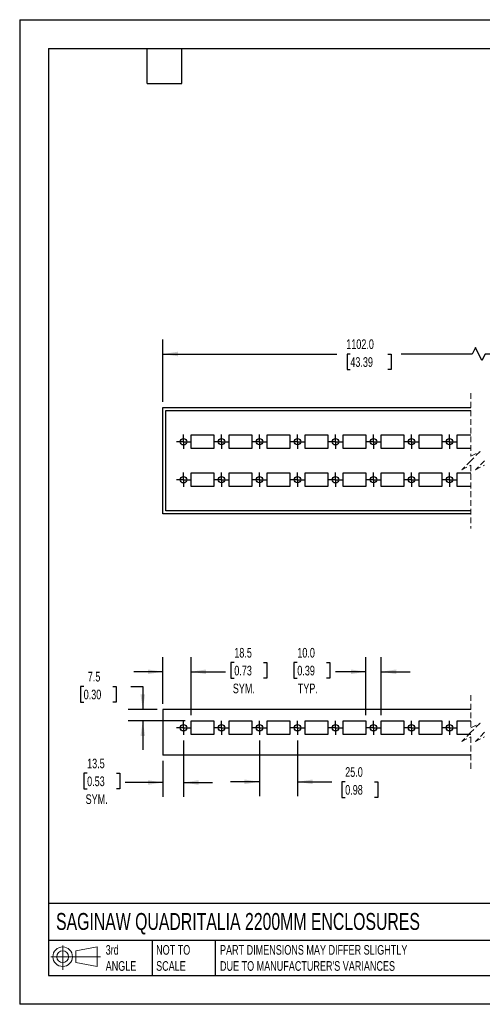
# Model space of a CAD drawing. Header units: millimetres. Extents: x 0 to 838, y 0 to 648.
# Tile 1 of 6: x 0 to 304, y 0 to 648. Entities that reach past the tile are written whole.
import ezdxf

# ---------------------------------------------------------------- set-up
doc = ezdxf.new("R2010")
doc.units = ezdxf.units.MM
doc.header["$LTSCALE"] = 3
doc.linetypes.add('CENTERX2', pattern=[20.32, 12.7, -2.54, 2.54, -2.54])
doc.linetypes.add('HIDDEN', pattern=[1.905, 1.27, -0.635])
doc.layers.add('CENTER', color=40, linetype='CENTERX2')
doc.layers.add('DIMENSIONS', color=140, linetype='Continuous', lineweight=25)
doc.layers.add('TEXT', color=140, linetype='Continuous', lineweight=25)
doc.styles.add('SLDTEXTSTYLE0', font='TXT', dxfattribs={"width": 0.7})
doc.dimstyles.new('SLDDIMSTYLE0', dxfattribs={"dimtxt": 6.474023, "dimasz": 9.906, "dimexe": 0, "dimexo": 0.0625, "dimgap": 1.618506, "dimtad": 0, "dimtih": 1, "dimtoh": 1, "dimdec": 1, "dimrnd": 1e-09, "dimzin": 4, "dimdsep": 46, "dimtxsty": 'SLDTEXTSTYLE0', "dimsah": 1, "dimcen": 0.09, "dimadec": 0, "dimazin": 1, "dimtfac": 1, "dimtdec": 1, "dimtmove": 0, "dimatfit": 0, "dimfxl": 0, "dimfrac": 2, "dimtolj": 1, "dimtzin": 12, "dimarcsym": 0})
doc.dimstyles.new('SLDDIMSTYLE2', dxfattribs={"dimtxt": 6.474023, "dimasz": 9.906, "dimexe": 0, "dimexo": 0.0625, "dimgap": 1.618506, "dimtad": 0, "dimtih": 1, "dimtoh": 1, "dimdec": 1, "dimrnd": 1e-09, "dimzin": 12, "dimdsep": 46, "dimtxsty": 'SLDTEXTSTYLE0', "dimsah": 1, "dimcen": 0.09, "dimadec": 0, "dimazin": 3, "dimtfac": 1, "dimtdec": 1, "dimtmove": 0, "dimatfit": 0, "dimfxl": 0, "dimfrac": 2, "dimtolj": 1, "dimtzin": 12, "dimarcsym": 0})
doc.dimstyles.new('SLDDIMSTYLE4', dxfattribs={"dimtxt": 6.474023, "dimasz": 9.906, "dimexe": 0, "dimexo": 0.0625, "dimgap": 1.618506, "dimtad": 0, "dimtih": 1, "dimtoh": 1, "dimdec": 1, "dimrnd": 1e-09, "dimzin": 4, "dimdsep": 46, "dimtxsty": 'SLDTEXTSTYLE0', "dimsah": 1, "dimcen": 0.09, "dimadec": 0, "dimazin": 1, "dimtfac": 1, "dimtdec": 1, "dimtofl": 0, "dimtmove": 0, "dimatfit": 3, "dimfxl": 0, "dimfrac": 2, "dimtolj": 1, "dimtzin": 12, "dimarcsym": 0})

# ---------------------------------------------------------------- blocks, each defined once
blk = doc.blocks.new('Block11')
at = {"color": 7, "linetype": 'Continuous', "lineweight": 18}
for p, q in [((7.77, 15.93), (7.77, 0)), ((16.44, 12.5), (30.53, 15.1)), ((30.53, 15.1), (30.53, 2.19)), ((0, 8.65), (32.62, 8.65)), ((16.44, 4.79), (16.44, 12.5)), ((16.44, 4.79), (30.53, 2.19))]:
    blk.add_line(p, q, dxfattribs=at)
for radius in [6.45, 3.86]:
    blk.add_circle((7.77, 8.65), radius, dxfattribs=at)
blk = doc.blocks.new('Block12')
at = {"color": 7, "linetype": 'Continuous'}
blk.add_blockref('Block11', (0, 0), dxfattribs=at)
blk = doc.blocks.new('_D_2')
at = {"layer": 'DIMENSIONS'}
for p, q in [((42.08, 209.08), (39.91, 209.08)), ((39.91, 209.08), (39.91, 198.8)), ((61.32, 209.08), (63.5, 209.08)), ((63.5, 209.08), (63.5, 198.8)), ((72.99, 209.08), (80.97, 209.08)), ((80.97, 209.08), (80.97, 193.93)), ((39.91, 198.8), (42.08, 198.8)), ((63.5, 198.8), (61.32, 198.8)), ((90.39, 193.93), (71.44, 193.93)), ((108.89, 186.43), (71.44, 186.43)), ((80.97, 186.43), (80.97, 167.38))]:
    blk.add_line(p, q, dxfattribs=at)
for points in [[(80.97, 193.93), (82.49, 203.84), (79.44, 203.84)], [(80.97, 186.43), (79.44, 176.53), (82.49, 176.53)]]:
    blk.add_solid(points, dxfattribs=at)
at = {"layer": 'DIMENSIONS', "char_height": 6.35, "attachment_point": 1, "style": 'SLDTEXTSTYLE0'}
for s, insert in [('7.5', (44.78, 218.72)), ('0.30', (42.08, 206.98))]:
    blk.add_mtext(s, dxfattribs=dict(at, insert=insert))
blk = doc.blocks.new('_D_3')
at = {"layer": 'DIMENSIONS'}
for p, q in [((107.7, 173.46), (107.7, 136.39)), ((94.2, 160.12), (94.2, 136.39)), ((44.35, 151.97), (42.18, 151.97)), ((42.18, 151.97), (42.18, 141.69)), ((63.59, 151.97), (65.76, 151.97)), ((65.76, 151.97), (65.76, 141.69)), ((94.2, 145.92), (69.39, 145.92)), ((107.7, 145.92), (126.75, 145.92)), ((42.18, 141.69), (44.35, 141.69)), ((65.76, 141.69), (63.59, 141.69))]:
    blk.add_line(p, q, dxfattribs=at)
for points in [[(94.2, 145.92), (84.29, 147.44), (84.29, 144.39)], [(107.7, 145.92), (117.6, 144.39), (117.6, 147.44)]]:
    blk.add_solid(points, dxfattribs=at)
at = {"layer": 'DIMENSIONS', "char_height": 6.35, "attachment_point": 1, "style": 'SLDTEXTSTYLE0'}
for s, insert in [('13.5', (44.35, 161.61)), ('0.53', (44.35, 149.87)), ('SYM.', (43.36, 138.13))]:
    blk.add_mtext(s, dxfattribs=dict(at, insert=insert))
blk = doc.blocks.new('_D_4')
at = {"layer": 'DIMENSIONS'}
for p, q in [((157.7, 173.46), (157.7, 136.84)), ((182.7, 173.46), (182.7, 136.84)), ((157.7, 146.36), (138.65, 146.36)), ((182.7, 146.36), (205.28, 146.36)), ((214.05, 146.36), (211.88, 146.36)), ((211.88, 146.36), (211.88, 136.08)), ((233.29, 146.36), (235.46, 146.36)), ((235.46, 146.36), (235.46, 136.08)), ((211.88, 136.08), (214.05, 136.08)), ((235.46, 136.08), (233.29, 136.08))]:
    blk.add_line(p, q, dxfattribs=at)
for points in [[(157.7, 146.36), (147.79, 147.89), (147.79, 144.84)], [(182.7, 146.36), (192.6, 144.84), (192.6, 147.89)]]:
    blk.add_solid(points, dxfattribs=at)
at = {"layer": 'DIMENSIONS', "char_height": 6.35, "attachment_point": 1, "style": 'SLDTEXTSTYLE0'}
for s, insert in [('25.0', (214.05, 156)), ('0.98', (214.05, 144.26))]:
    blk.add_mtext(s, dxfattribs=dict(at, insert=insert))
blk = doc.blocks.new('_D_5')
at = {"layer": 'DIMENSIONS'}
for p, q in [((94.2, 197.74), (94.2, 228.28)), ((112.7, 190.24), (112.7, 228.28)), ((141.13, 224.81), (138.95, 224.81)), ((138.95, 224.81), (138.95, 214.52)), ((160.36, 224.81), (162.54, 224.81)), ((162.54, 224.81), (162.54, 214.52)), ((94.2, 218.76), (75.15, 218.76)), ((112.7, 218.76), (135.33, 218.76)), ((138.95, 214.52), (141.13, 214.52)), ((162.54, 214.52), (160.36, 214.52))]:
    blk.add_line(p, q, dxfattribs=at)
for points in [[(94.2, 218.76), (84.29, 220.28), (84.29, 217.23)], [(112.7, 218.76), (122.6, 217.23), (122.6, 220.28)]]:
    blk.add_solid(points, dxfattribs=at)
at = {"layer": 'DIMENSIONS', "char_height": 6.35, "attachment_point": 1, "style": 'SLDTEXTSTYLE0'}
for s, insert in [('18.5', (141.13, 234.45)), ('0.73', (141.13, 222.71)), ('SYM.', (140.14, 210.97))]:
    blk.add_mtext(s, dxfattribs=dict(at, insert=insert))
blk = doc.blocks.new('_D_6')
at = {"layer": 'DIMENSIONS'}
for p, q in [((227.7, 190.24), (227.7, 228.28)), ((237.7, 190.24), (237.7, 228.28)), ((182.56, 224.81), (180.38, 224.81)), ((180.38, 224.81), (180.38, 214.52)), ((201.79, 224.81), (203.97, 224.81)), ((203.97, 224.81), (203.97, 214.52)), ((180.38, 214.52), (182.56, 214.52)), ((203.97, 214.52), (201.79, 214.52)), ((227.7, 218.76), (207.59, 218.76)), ((237.7, 218.76), (256.75, 218.76))]:
    blk.add_line(p, q, dxfattribs=at)
for points in [[(227.7, 218.76), (217.79, 220.28), (217.79, 217.23)], [(237.7, 218.76), (247.6, 217.23), (247.6, 220.28)]]:
    blk.add_solid(points, dxfattribs=at)
at = {"layer": 'DIMENSIONS', "char_height": 6.35, "attachment_point": 1, "style": 'SLDTEXTSTYLE0'}
for s, insert in [('10.0', (182.56, 234.45)), ('0.39', (182.56, 222.71)), ('TYP.', (182.87, 210.97))]:
    blk.add_mtext(s, dxfattribs=dict(at, insert=insert))
blk = doc.blocks.new('SW_CENTERMARKSYMBOL_8')
at = {"layer": 'CENTER', "color": 0}
for p, q in [((-2.54, 0), (-4.67, 0)), ((0, 0), (-2.54, 0)), ((0, 2.54), (0, 4.66)), ((0, 0), (0, 2.54)), ((0, 0), (0, -2.54)), ((0, 0), (2.54, 0)), ((2.54, 0), (4.66, 0)), ((0, -2.54), (0, -4.67))]:
    blk.add_line(p, q, dxfattribs=at)
blk = doc.blocks.new('SW_CENTERMARKSYMBOL_9')
at = {"layer": 'CENTER', "color": 0}
for p, q in [((-2.54, 0), (-4.67, 0)), ((0, 0), (-2.54, 0)), ((0, 2.54), (0, 4.66)), ((0, 0), (0, 2.54)), ((0, 0), (0, -2.54)), ((0, 0), (2.54, 0)), ((2.54, 0), (4.66, 0)), ((0, -2.54), (0, -4.67))]:
    blk.add_line(p, q, dxfattribs=at)
blk = doc.blocks.new('SW_CENTERMARKSYMBOL_10')
at = {"layer": 'CENTER', "color": 0}
for p, q in [((-2.54, 0), (-4.67, 0)), ((0, 0), (-2.54, 0)), ((0, 2.54), (0, 4.66)), ((0, 0), (0, 2.54)), ((0, 0), (0, -2.54)), ((0, 0), (2.54, 0)), ((2.54, 0), (4.66, 0)), ((0, -2.54), (0, -4.67))]:
    blk.add_line(p, q, dxfattribs=at)
blk = doc.blocks.new('SW_CENTERMARKSYMBOL_11')
at = {"layer": 'CENTER', "color": 0}
for p, q in [((-2.54, 0), (-4.67, 0)), ((0, 0), (-2.54, 0)), ((0, 2.54), (0, 4.66)), ((0, 0), (0, 2.54)), ((0, 0), (0, -2.54)), ((0, 0), (2.54, 0)), ((2.54, 0), (4.66, 0)), ((0, -2.54), (0, -4.67))]:
    blk.add_line(p, q, dxfattribs=at)
blk = doc.blocks.new('SW_CENTERMARKSYMBOL_12')
at = {"layer": 'CENTER', "color": 0}
for p, q in [((-2.54, 0), (-4.67, 0)), ((0, 0), (-2.54, 0)), ((0, 2.54), (0, 4.66)), ((0, 0), (0, 2.54)), ((0, 0), (0, -2.54)), ((0, 0), (2.54, 0)), ((2.54, 0), (4.66, 0)), ((0, -2.54), (0, -4.67))]:
    blk.add_line(p, q, dxfattribs=at)
blk = doc.blocks.new('SW_CENTERMARKSYMBOL_13')
at = {"layer": 'CENTER', "color": 0}
for p, q in [((-2.54, 0), (-4.67, 0)), ((0, 0), (-2.54, 0)), ((0, 2.54), (0, 4.66)), ((0, 0), (0, 2.54)), ((0, 0), (0, -2.54)), ((0, 0), (2.54, 0)), ((2.54, 0), (4.66, 0)), ((0, -2.54), (0, -4.67))]:
    blk.add_line(p, q, dxfattribs=at)
blk = doc.blocks.new('SW_CENTERMARKSYMBOL_14')
at = {"layer": 'CENTER', "color": 0}
for p, q in [((-2.54, 0), (-4.67, 0)), ((0, 0), (-2.54, 0)), ((0, 2.54), (0, 4.66)), ((0, 0), (0, 2.54)), ((0, 0), (0, -2.54)), ((0, 0), (2.54, 0)), ((2.54, 0), (4.66, 0)), ((0, -2.54), (0, -4.67))]:
    blk.add_line(p, q, dxfattribs=at)
blk = doc.blocks.new('SW_CENTERMARKSYMBOL_15')
at = {"layer": 'CENTER', "color": 0}
for p, q in [((-2.54, 0), (-4.67, 0)), ((0, 0), (-2.54, 0)), ((0, 2.54), (0, 4.66)), ((0, 0), (0, 2.54)), ((0, 0), (0, -2.54)), ((0, 0), (2.54, 0)), ((2.54, 0), (4.66, 0)), ((0, -2.54), (0, -4.67))]:
    blk.add_line(p, q, dxfattribs=at)
blk = doc.blocks.new('_D_14')
at = {"layer": 'DIMENSIONS'}
for p, q in [((94.2, 396.42), (94.2, 437.32)), ((506.94, 396.42), (506.94, 437.32)), ((94.2, 427.79), (208.66, 427.79)), ((217.43, 427.79), (215.25, 427.79)), ((215.25, 427.79), (215.25, 417.5)), ((242.05, 427.79), (244.23, 427.79)), ((244.23, 427.79), (244.23, 417.5)), ((297.58, 427.79), (250.82, 427.79)), ((299.7, 432.02), (297.58, 427.79)), ((303.93, 423.56), (299.7, 432.02)), ((306.05, 427.79), (303.93, 423.56)), ((506.94, 427.79), (306.05, 427.79)), ((215.25, 417.5), (217.43, 417.5)), ((244.23, 417.5), (242.05, 417.5))]:
    blk.add_line(p, q, dxfattribs=at)
for points in [[(94.2, 427.79), (104.1, 426.27), (104.1, 429.32)], [(506.94, 427.79), (497.03, 429.32), (497.03, 426.27)]]:
    blk.add_solid(points, dxfattribs=at)
at = {"layer": 'DIMENSIONS', "char_height": 6.35, "attachment_point": 1, "style": 'SLDTEXTSTYLE0'}
for s, insert in [('1102.0', (214.74, 437.43)), ('43.39', (217.43, 425.69))]:
    blk.add_mtext(s, dxfattribs=dict(at, insert=insert))
blk = doc.blocks.new('SW_CENTERMARKSYMBOL_36')
at = {"layer": 'CENTER', "color": 0}
for p, q in [((-2.54, 0), (-4.67, 0)), ((0, 0), (-2.54, 0)), ((0, 2.54), (0, 4.66)), ((0, 0), (0, 2.54)), ((0, 0), (0, -2.54)), ((0, 0), (2.54, 0)), ((2.54, 0), (4.66, 0)), ((0, -2.54), (0, -4.67))]:
    blk.add_line(p, q, dxfattribs=at)
blk = doc.blocks.new('SW_CENTERMARKSYMBOL_37')
at = {"layer": 'CENTER', "color": 0}
for p, q in [((-2.54, 0), (-4.66, 0)), ((0, 0), (-2.54, 0)), ((0, 2.54), (0, 4.67)), ((0, 0), (0, 2.54)), ((0, 0), (0, -2.54)), ((0, 0), (2.54, 0)), ((2.54, 0), (4.67, 0)), ((0, -2.54), (0, -4.66))]:
    blk.add_line(p, q, dxfattribs=at)
blk = doc.blocks.new('SW_CENTERMARKSYMBOL_38')
at = {"layer": 'CENTER', "color": 0}
for p, q in [((-2.54, 0), (-4.67, 0)), ((0, 0), (-2.54, 0)), ((0, 2.54), (0, 4.66)), ((0, 0), (0, 2.54)), ((0, 0), (0, -2.54)), ((0, 0), (2.54, 0)), ((2.54, 0), (4.66, 0)), ((0, -2.54), (0, -4.67))]:
    blk.add_line(p, q, dxfattribs=at)
blk = doc.blocks.new('SW_CENTERMARKSYMBOL_39')
at = {"layer": 'CENTER', "color": 0}
for p, q in [((-2.54, 0), (-4.67, 0)), ((0, 0), (-2.54, 0)), ((0, 2.54), (0, 4.66)), ((0, 0), (0, 2.54)), ((0, 0), (0, -2.54)), ((0, 0), (2.54, 0)), ((2.54, 0), (4.66, 0)), ((0, -2.54), (0, -4.67))]:
    blk.add_line(p, q, dxfattribs=at)
blk = doc.blocks.new('SW_CENTERMARKSYMBOL_40')
at = {"layer": 'CENTER', "color": 0}
for p, q in [((-2.54, 0), (-4.67, 0)), ((0, 0), (-2.54, 0)), ((0, 2.54), (0, 4.66)), ((0, 0), (0, 2.54)), ((0, 0), (0, -2.54)), ((0, 0), (2.54, 0)), ((2.54, 0), (4.66, 0)), ((0, -2.54), (0, -4.67))]:
    blk.add_line(p, q, dxfattribs=at)
blk = doc.blocks.new('SW_CENTERMARKSYMBOL_41')
at = {"layer": 'CENTER', "color": 0}
for p, q in [((-2.54, 0), (-4.67, 0)), ((0, 0), (-2.54, 0)), ((0, 2.54), (0, 4.66)), ((0, 0), (0, 2.54)), ((0, 0), (0, -2.54)), ((0, 0), (2.54, 0)), ((2.54, 0), (4.66, 0)), ((0, -2.54), (0, -4.67))]:
    blk.add_line(p, q, dxfattribs=at)
blk = doc.blocks.new('SW_CENTERMARKSYMBOL_42')
at = {"layer": 'CENTER', "color": 0}
for p, q in [((-2.54, 0), (-4.67, 0)), ((0, 0), (-2.54, 0)), ((0, 2.54), (0, 4.66)), ((0, 0), (0, 2.54)), ((0, 0), (0, -2.54)), ((0, 0), (2.54, 0)), ((2.54, 0), (4.66, 0)), ((0, -2.54), (0, -4.67))]:
    blk.add_line(p, q, dxfattribs=at)
blk = doc.blocks.new('SW_CENTERMARKSYMBOL_43')
at = {"layer": 'CENTER', "color": 0}
for p, q in [((-2.54, 0), (-4.66, 0)), ((0, 0), (-2.54, 0)), ((0, 2.54), (0, 4.66)), ((0, 0), (0, 2.54)), ((0, 0), (0, -2.54)), ((0, 0), (2.54, 0)), ((2.54, 0), (4.66, 0)), ((0, -2.54), (0, -4.66))]:
    blk.add_line(p, q, dxfattribs=at)
blk = doc.blocks.new('SW_CENTERMARKSYMBOL_44')
at = {"layer": 'CENTER', "color": 0}
for p, q in [((-2.54, 0), (-4.67, 0)), ((0, 0), (-2.54, 0)), ((0, 2.54), (0, 4.66)), ((0, 0), (0, 2.54)), ((0, 0), (0, -2.54)), ((0, 0), (2.54, 0)), ((2.54, 0), (4.66, 0)), ((0, -2.54), (0, -4.67))]:
    blk.add_line(p, q, dxfattribs=at)
blk = doc.blocks.new('SW_CENTERMARKSYMBOL_45')
at = {"layer": 'CENTER', "color": 0}
for p, q in [((-2.54, 0), (-4.66, 0)), ((0, 0), (-2.54, 0)), ((0, 2.54), (0, 4.67)), ((0, 0), (0, 2.54)), ((0, 0), (0, -2.54)), ((0, 0), (2.54, 0)), ((2.54, 0), (4.67, 0)), ((0, -2.54), (0, -4.66))]:
    blk.add_line(p, q, dxfattribs=at)
blk = doc.blocks.new('SW_CENTERMARKSYMBOL_46')
at = {"layer": 'CENTER', "color": 0}
for p, q in [((-2.54, 0), (-4.67, 0)), ((0, 0), (-2.54, 0)), ((0, 2.54), (0, 4.66)), ((0, 0), (0, 2.54)), ((0, 0), (0, -2.54)), ((0, 0), (2.54, 0)), ((2.54, 0), (4.66, 0)), ((0, -2.54), (0, -4.67))]:
    blk.add_line(p, q, dxfattribs=at)
blk = doc.blocks.new('SW_CENTERMARKSYMBOL_47')
at = {"layer": 'CENTER', "color": 0}
for p, q in [((-2.54, 0), (-4.66, 0)), ((0, 0), (-2.54, 0)), ((0, 2.54), (0, 4.67)), ((0, 0), (0, 2.54)), ((0, 0), (0, -2.54)), ((0, 0), (2.54, 0)), ((2.54, 0), (4.67, 0)), ((0, -2.54), (0, -4.66))]:
    blk.add_line(p, q, dxfattribs=at)
blk = doc.blocks.new('SW_CENTERMARKSYMBOL_48')
at = {"layer": 'CENTER', "color": 0}
for p, q in [((-2.54, 0), (-4.67, 0)), ((0, 0), (-2.54, 0)), ((0, 2.54), (0, 4.66)), ((0, 0), (0, 2.54)), ((0, 0), (0, -2.54)), ((0, 0), (2.54, 0)), ((2.54, 0), (4.66, 0)), ((0, -2.54), (0, -4.67))]:
    blk.add_line(p, q, dxfattribs=at)
blk = doc.blocks.new('SW_CENTERMARKSYMBOL_49')
at = {"layer": 'CENTER', "color": 0}
for p, q in [((-2.54, 0), (-4.67, 0)), ((0, 0), (-2.54, 0)), ((0, 2.54), (0, 4.67)), ((0, 0), (0, 2.54)), ((0, 0), (0, -2.54)), ((0, 0), (2.54, 0)), ((2.54, 0), (4.67, 0)), ((0, -2.54), (0, -4.67))]:
    blk.add_line(p, q, dxfattribs=at)
blk = doc.blocks.new('SW_CENTERMARKSYMBOL_50')
at = {"layer": 'CENTER', "color": 0}
for p, q in [((-2.54, 0), (-4.67, 0)), ((0, 0), (-2.54, 0)), ((0, 2.54), (0, 4.66)), ((0, 0), (0, 2.54)), ((0, 0), (0, -2.54)), ((0, 0), (2.54, 0)), ((2.54, 0), (4.66, 0)), ((0, -2.54), (0, -4.67))]:
    blk.add_line(p, q, dxfattribs=at)
blk = doc.blocks.new('SW_CENTERMARKSYMBOL_51')
at = {"layer": 'CENTER', "color": 0}
for p, q in [((-2.54, 0), (-4.66, 0)), ((0, 0), (-2.54, 0)), ((0, 2.54), (0, 4.67)), ((0, 0), (0, 2.54)), ((0, 0), (0, -2.54)), ((0, 0), (2.54, 0)), ((2.54, 0), (4.67, 0)), ((0, -2.54), (0, -4.66))]:
    blk.add_line(p, q, dxfattribs=at)

msp = doc.modelspace()

# ---------------------------------------------------------------- linework, layer by layer
at = {"color": 7, "linetype": 'Continuous'}
for p, q in [((0.01, 647.71), (0.01, 0.01)), ((0.01, 647.71), (838.21, 647.71)), ((838.21, 0.01), (0.01, 0.01))]:
    msp.add_line(p, q, dxfattribs=at)
at = {"color": 7, "linetype": 'HIDDEN', "lineweight": 18}
for p, q in [((296.72, 402.13), (296.72, 360.61)), ((296.72, 360.61), (302.72, 363.61)), ((302.72, 363.61), (296.72, 357.61)), ((296.72, 357.61), (290.72, 351.61)), ((305.72, 357.61), (299.72, 351.61)), ((290.72, 351.61), (296.72, 354.61)), ((296.72, 354.61), (296.72, 313.08)), ((299.72, 351.61), (305.72, 354.61)), ((296.72, 203.46), (296.72, 181.93)), ((296.72, 181.93), (302.72, 184.93)), ((302.72, 184.93), (296.72, 178.93)), ((296.72, 178.93), (290.72, 172.93)), ((290.72, 172.93), (296.72, 175.93)), ((296.72, 175.93), (296.72, 154.41)), ((305.72, 178.93), (299.72, 172.93)), ((299.72, 172.93), (305.72, 175.93))]:
    msp.add_line(p, q, dxfattribs=at)
for p, q in [((94.2, 322.61), (94.2, 392.61)), ((94.2, 392.61), (296.72, 392.61)), ((96.2, 390.61), (296.72, 390.61)), ((96.2, 324.61), (96.2, 390.61)), ((112.7, 374.61), (127.7, 374.61)), ((112.7, 365.61), (112.7, 374.61)), ((127.7, 374.61), (127.7, 365.61)), ((137.7, 374.61), (152.7, 374.61)), ((137.7, 365.61), (137.7, 374.61)), ((152.7, 374.61), (152.7, 365.61)), ((162.7, 374.61), (177.7, 374.61)), ((162.7, 365.61), (162.7, 374.61)), ((177.7, 374.61), (177.7, 365.61)), ((187.7, 374.61), (202.7, 374.61)), ((187.7, 365.61), (187.7, 374.61)), ((202.7, 374.61), (202.7, 365.61)), ((212.7, 374.61), (227.7, 374.61)), ((212.7, 365.61), (212.7, 374.61)), ((227.7, 374.61), (227.7, 365.61)), ((237.7, 374.61), (252.7, 374.61)), ((237.7, 365.61), (237.7, 374.61)), ((252.7, 374.61), (252.7, 365.61)), ((262.7, 374.61), (277.7, 374.61)), ((262.7, 365.61), (262.7, 374.61)), ((277.7, 374.61), (277.7, 365.61)), ((287.7, 374.61), (296.72, 374.61)), ((287.7, 365.61), (287.7, 374.61)), ((127.7, 365.61), (112.7, 365.61)), ((152.7, 365.61), (137.7, 365.61)), ((177.7, 365.61), (162.7, 365.61)), ((202.7, 365.61), (187.7, 365.61)), ((227.7, 365.61), (212.7, 365.61)), ((252.7, 365.61), (237.7, 365.61)), ((277.7, 365.61), (262.7, 365.61)), ((296.72, 365.61), (287.7, 365.61)), ((112.7, 349.61), (127.7, 349.61)), ((112.7, 340.61), (112.7, 349.61)), ((127.7, 349.61), (127.7, 340.61)), ((137.7, 349.61), (152.7, 349.61)), ((137.7, 340.61), (137.7, 349.61)), ((152.7, 349.61), (152.7, 340.61)), ((162.7, 349.61), (177.7, 349.61)), ((162.7, 340.61), (162.7, 349.61)), ((177.7, 349.61), (177.7, 340.61)), ((187.7, 349.61), (202.7, 349.61)), ((187.7, 340.61), (187.7, 349.61)), ((202.7, 349.61), (202.7, 340.61)), ((212.7, 349.61), (227.7, 349.61)), ((212.7, 340.61), (212.7, 349.61)), ((227.7, 349.61), (227.7, 340.61)), ((237.7, 349.61), (252.7, 349.61)), ((237.7, 340.61), (237.7, 349.61)), ((252.7, 349.61), (252.7, 340.61)), ((262.7, 349.61), (277.7, 349.61)), ((262.7, 340.61), (262.7, 349.61)), ((277.7, 349.61), (277.7, 340.61)), ((287.7, 349.61), (296.72, 349.61)), ((287.7, 340.61), (287.7, 349.61)), ((127.7, 340.61), (112.7, 340.61)), ((152.7, 340.61), (137.7, 340.61)), ((177.7, 340.61), (162.7, 340.61)), ((202.7, 340.61), (187.7, 340.61)), ((227.7, 340.61), (212.7, 340.61)), ((252.7, 340.61), (237.7, 340.61)), ((277.7, 340.61), (262.7, 340.61)), ((296.72, 340.61), (287.7, 340.61)), ((296.72, 324.61), (96.2, 324.61)), ((296.72, 322.61), (94.2, 322.61)), ((296.72, 193.93), (94.2, 193.93)), ((94.2, 193.93), (94.2, 163.93)), ((112.7, 177.43), (112.7, 186.43)), ((112.7, 186.43), (127.7, 186.43)), ((127.7, 186.43), (127.7, 177.43)), ((137.7, 177.43), (137.7, 186.43)), ((137.7, 186.43), (152.7, 186.43)), ((152.7, 186.43), (152.7, 177.43)), ((162.7, 177.43), (162.7, 186.43)), ((162.7, 186.43), (177.7, 186.43)), ((177.7, 186.43), (177.7, 177.43)), ((187.7, 177.43), (187.7, 186.43)), ((187.7, 186.43), (202.7, 186.43)), ((202.7, 186.43), (202.7, 177.43)), ((212.7, 177.43), (212.7, 186.43)), ((212.7, 186.43), (227.7, 186.43)), ((227.7, 186.43), (227.7, 177.43)), ((237.7, 177.43), (237.7, 186.43)), ((237.7, 186.43), (252.7, 186.43)), ((252.7, 186.43), (252.7, 177.43)), ((262.7, 177.43), (262.7, 186.43)), ((262.7, 186.43), (277.7, 186.43)), ((277.7, 186.43), (277.7, 177.43)), ((287.7, 177.43), (287.7, 186.43)), ((287.7, 186.43), (296.72, 186.43)), ((127.7, 177.43), (112.7, 177.43)), ((152.7, 177.43), (137.7, 177.43)), ((177.7, 177.43), (162.7, 177.43)), ((202.7, 177.43), (187.7, 177.43)), ((227.7, 177.43), (212.7, 177.43)), ((252.7, 177.43), (237.7, 177.43)), ((277.7, 177.43), (262.7, 177.43)), ((296.72, 177.43), (287.7, 177.43)), ((296.72, 163.93), (94.2, 163.93))]:
    msp.add_line(p, q)
for centre, radius in [((107.7, 370.11), 2.13), ((132.7, 370.11), 2.12), ((157.7, 370.11), 2.12), ((182.7, 370.11), 2.12), ((207.7, 370.11), 2.13), ((232.7, 370.11), 2.12), ((257.7, 370.11), 2.12), ((282.7, 370.11), 2.12), ((107.7, 345.11), 2.13), ((132.7, 345.11), 2.12), ((157.7, 345.11), 2.12), ((182.7, 345.11), 2.12), ((207.7, 345.11), 2.13), ((232.7, 345.11), 2.12), ((257.7, 345.11), 2.12), ((282.7, 345.11), 2.12), ((107.7, 181.93), 2.13), ((132.7, 181.93), 2.12), ((157.7, 181.93), 2.12), ((182.7, 181.93), 2.12), ((207.7, 181.93), 2.13), ((232.7, 181.93), 2.12), ((257.7, 181.93), 2.12), ((282.7, 181.93), 2.12)]:
    msp.add_circle(centre, radius)
at = {"layer": 'TEXT'}
for p, q in [((19.05, 628.65), (819.15, 628.65)), ((19.05, 628.65), (19.05, 19.05)), ((83.82, 605.79), (83.82, 628.65)), ((106.68, 605.79), (106.68, 628.65)), ((83.82, 605.79), (106.68, 605.79)), ((819.15, 66.38), (19.05, 66.38)), ((819.15, 41.91), (19.05, 41.91)), ((87.13, 41.91), (87.13, 19.05)), ((128.51, 41.91), (128.51, 19.05)), ((19.05, 19.05), (819.15, 19.05))]:
    msp.add_line(p, q, dxfattribs=at)

# ---------------------------------------------------------------- block references
at = {"layer": 'CENTER'}
for name, p in [('SW_CENTERMARKSYMBOL_50', (107.7, 370.11)), ('SW_CENTERMARKSYMBOL_48', (132.7, 370.11)), ('SW_CENTERMARKSYMBOL_46', (157.7, 370.11)), ('SW_CENTERMARKSYMBOL_44', (182.7, 370.11)), ('SW_CENTERMARKSYMBOL_42', (207.7, 370.11)), ('SW_CENTERMARKSYMBOL_40', (232.7, 370.11)), ('SW_CENTERMARKSYMBOL_38', (257.7, 370.11)), ('SW_CENTERMARKSYMBOL_36', (282.7, 370.11)), ('SW_CENTERMARKSYMBOL_51', (107.7, 345.11)), ('SW_CENTERMARKSYMBOL_49', (132.7, 345.11)), ('SW_CENTERMARKSYMBOL_47', (157.7, 345.11)), ('SW_CENTERMARKSYMBOL_45', (182.7, 345.11)), ('SW_CENTERMARKSYMBOL_43', (207.7, 345.11)), ('SW_CENTERMARKSYMBOL_41', (232.7, 345.11)), ('SW_CENTERMARKSYMBOL_39', (257.7, 345.11)), ('SW_CENTERMARKSYMBOL_37', (282.7, 345.11)), ('SW_CENTERMARKSYMBOL_15', (107.7, 181.93)), ('SW_CENTERMARKSYMBOL_14', (132.7, 181.93)), ('SW_CENTERMARKSYMBOL_13', (157.7, 181.93)), ('SW_CENTERMARKSYMBOL_12', (182.7, 181.93)), ('SW_CENTERMARKSYMBOL_11', (207.7, 181.93)), ('SW_CENTERMARKSYMBOL_10', (232.7, 181.93)), ('SW_CENTERMARKSYMBOL_9', (257.7, 181.93)), ('SW_CENTERMARKSYMBOL_8', (282.7, 181.93))]:
    msp.add_blockref(name, p, dxfattribs=at)
at = {"layer": 'TEXT'}
msp.add_blockref('Block12', (20.51, 22.66), dxfattribs=at)

# ---------------------------------------------------------------- texts
at = {"layer": 'TEXT', "attachment_point": 1, "style": 'SLDTEXTSTYLE0'}
for s, insert, char_height in [('SAGINAW QUADRITALIA 2200MM ENCLOSURES', (23.9, 60.07), 11.1125), ('3rd^JANGLE', (56.55, 38.99), 6.35), ('NOT TO^JSCALE', (89.72, 38.99), 6.35), ("PART DIMENSIONS MAY DIFFER SLIGHTLY ^JDUE TO MANUFACTURER'S VARIANCES", (131.74, 38.99), 6.35)]:
    msp.add_mtext(s, dxfattribs=dict(at, insert=insert, char_height=char_height))

# ---------------------------------------------------------------- dimensions: what is measured, and where the dimension line sits
at = {"layer": 'DIMENSIONS'}
for base, p1, p2, text, dimstyle, picture, middle in [((94.2, 427.79), (506.94, 392.61), (94.2, 392.61), '1102.0', 'SLDDIMSTYLE4', '_D_14', (229.74, 427.79)), ((112.7, 218.76), (94.2, 193.93), (112.7, 186.43), '<>\\PSYM.', 'SLDDIMSTYLE2', '_D_5', (150.74, 218.76)), ((227.7, 218.76), (237.7, 186.43), (227.7, 186.43), '<>\\PTYP.', 'SLDDIMSTYLE0', '_D_6', (192.17, 218.76)), ((94.2, 145.92), (107.7, 177.27), (94.2, 163.93), '<>\\PSYM.', 'SLDDIMSTYLE2', '_D_3', (53.97, 145.92))]:
    dim = msp.add_linear_dim(base=base, p1=p1, p2=p2, text=text, dimstyle=dimstyle, dxfattribs=at)
    dim.commit()
    dim.dimension.update_dxf_attribs({"geometry": picture, "text_midpoint": middle, "dimtype": 160})
dim = msp.add_linear_dim(base=(80.97, 193.93), p1=(112.7, 186.43), p2=(94.2, 193.93), angle=90, dimstyle='SLDDIMSTYLE2', dxfattribs=at)
dim.commit()
dim.dimension.update_dxf_attribs({"geometry": '_D_2', "text_midpoint": (80.97, 209.08), "dimtype": 160})
dim = msp.add_linear_dim(base=(182.7, 146.36), p1=(157.7, 177.27), p2=(182.7, 177.27), dimstyle='SLDDIMSTYLE0', dxfattribs=at)
dim.commit()
dim.dimension.update_dxf_attribs({"geometry": '_D_4', "text_midpoint": (223.67, 146.36), "dimtype": 160})

doc.saveas('drawing.dxf')
